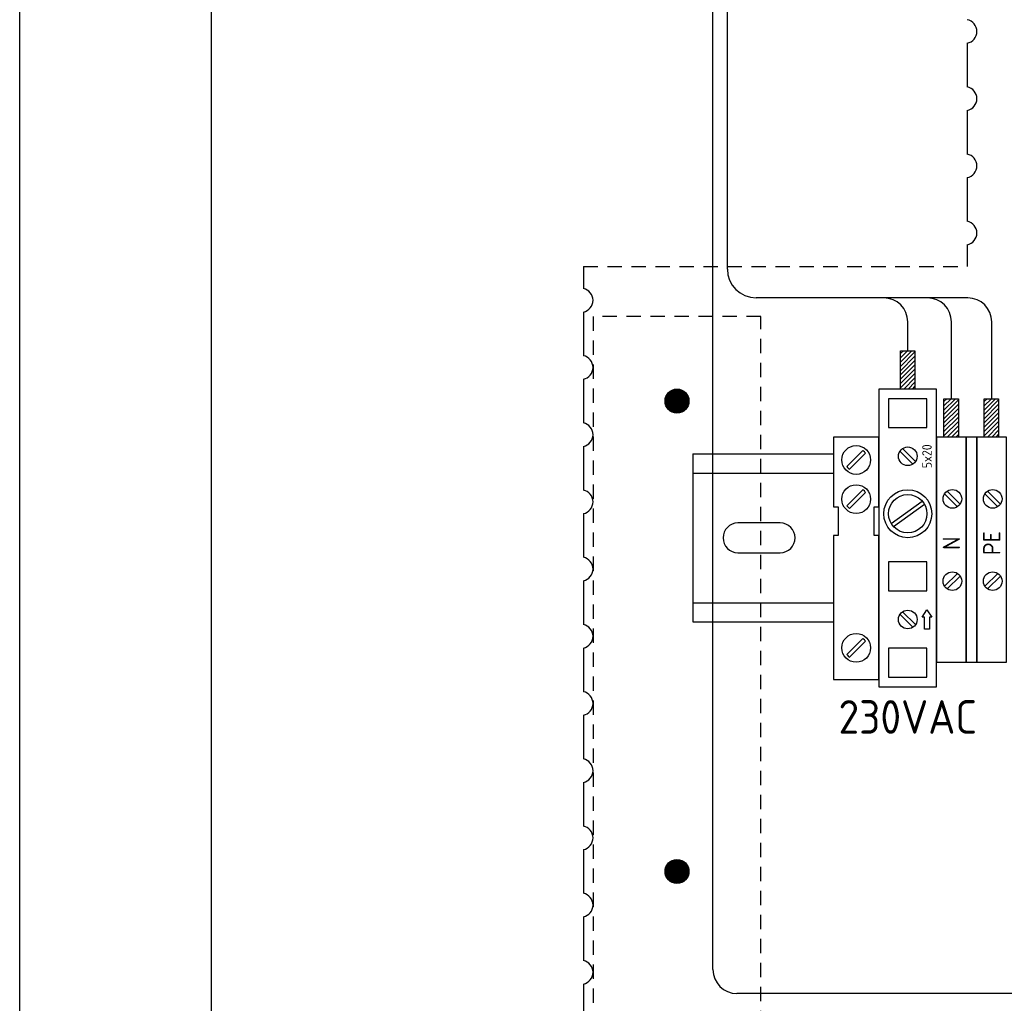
# Model space of a CAD drawing. Extents: x 0 to 420, y 0 to 297.
# Tile 2 of 12: x 0 to 103, y 114 to 216. Entities that reach past the tile are written whole.
import ezdxf
from ezdxf.enums import TextEntityAlignment as Align

# ---------------------------------------------------------------- set-up
doc = ezdxf.new("R2010")
doc.units = 0
doc.linetypes.add('STREEP', pattern=[2.5, 1.5, -1])
doc.layers.get('0').update_dxf_attribs({"linetype": 'CONTINUOUS'})
for name, color, linetype in [('L018', 7, 'CONTINUOUS'), ('L025', 4, 'CONTINUOUS'), ('L035', 2, 'CONTINUOUS'), ('L070', 1, 'CONTINUOUS'), ('T018', 7, 'CONTINUOUS'), ('T025', 4, 'CONTINUOUS'), ('T035', 2, 'CONTINUOUS'), ('T050', 6, 'CONTINUOUS')]:
    doc.layers.add(name, color=color, linetype=linetype)
doc.styles.add('ISO', font='ISO.SHX')
doc.styles.get("Standard").update_dxf_attribs({"font": 'SIMPLEX'})

# ---------------------------------------------------------------- blocks, each defined once
blk = doc.blocks.new('RWS-A3')
at = {"layer": 'L025'}
blk.add_line((0, 0), (0, 297), dxfattribs=at)
at = {"layer": 'L070'}
blk.add_line((20, 10), (20, 287), dxfattribs=at)
at = {"layer": 'T025', "style": 'ISO'}
for tag, p in [('SCHAAL', (363, 51)), ('DAT', (395, 46)), ('GEC', (363, 41)), ('DAT', (395, 41)), ('GEZ', (363, 36)), ('DAT', (395, 36))]:
    blk.add_attdef(tag, p, '', height=2.5, dxfattribs=at)
for tag, p in [('A', (375, 32.5)), ('B', (385, 32.5)), ('C', (395, 32.5)), ('D', (405, 32.5)), ('A', (375, 27.5)), ('B', (385, 27.5)), ('C', (395, 27.5)), ('D', (405, 27.5)), ('1', (360, 22.5)), ('1', (400, 22.5))]:
    blk.add_attdef(tag, text='', height=2.5, dxfattribs=at).set_placement(p, align=Align.MIDDLE)
blk.add_attdef('*', (414, 26), '', height=2.5, rotation=90, dxfattribs=at)
blk.add_attdef('100', text='', height=2.5, dxfattribs=at).set_placement((386.5, 21), align=Align.RIGHT)
at = {"layer": 'T035', "style": 'ISO'}
for p in [(235, 37.5), (235, 30)]:
    blk.add_attdef('*', p, '', height=3.5, dxfattribs=at)
at = {"layer": 'T035'}
blk.add_attdef('*', (358.5, 12.5), '', height=3.5, dxfattribs=at)
at = {"layer": 'T050', "style": 'ISO'}
for tag, p in [('*', (235, 45)), ('95.001', (367.5, 12.5)), ('00004', (391, 12.5))]:
    blk.add_attdef(tag, p, '', height=5, dxfattribs=at)

msp = doc.modelspace()

# ---------------------------------------------------------------- hatches: boundary and pattern name
at = {"layer": 'L025'}
h = msp.add_hatch(dxfattribs=at)
h.set_pattern_fill('ANSI31', color=256, scale=0.1, style=0)
h.set_pattern_definition([(45, (-27.6, 24.09455), (-0.2245064, 0.2245064), [])])
h.paths.add_polyline_path([(91.8, 177.5), (93.3, 177.5), (93.3, 181.5), (91.8, 181.5)])
h = msp.add_hatch(dxfattribs=at)
h.set_pattern_fill('ANSI31', color=256, scale=0.1, style=0)
h.set_pattern_definition([(45, (-23.0785, 19.09455), (-0.2245064, 0.2245064), [])])
h.paths.add_polyline_path([(96.3215, 172.5), (97.8215, 172.5), (97.8215, 176.5), (96.3215, 176.5)])
h = msp.add_hatch(dxfattribs=at)
h.set_pattern_fill('ANSI31', color=256, scale=0.1, style=0)
h.set_pattern_definition([(45, (-18.8785, 19.09455), (-0.2245064, 0.2245064), [])])
h.paths.add_polyline_path([(100.5215, 172.5), (102.0215, 172.5), (102.0215, 176.5), (100.5215, 176.5)])

# ---------------------------------------------------------------- linework, layer by layer
at = {"layer": 'L018', "const_width": 1.25}
for points in [[(69.125, 176.25, -1), (67.875, 176.25, -1)], [(69.125, 127.25, -1), (67.875, 127.25, -1)]]:
    msp.add_lwpolyline(points, format="xyb", close=True, dxfattribs=at)
at = {"layer": 'L018'}
for centre in [(68.5, 176.25), (68.5, 127.25)]:
    msp.add_circle(centre, 1.25, dxfattribs=at)
at = {"layer": 'L025'}
for p, q in [((94.55, 176.5), (90.55, 176.5)), ((90.55, 176.5), (90.55, 173.5)), ((94.55, 173.5), (94.55, 176.5)), ((90.55, 173.5), (94.55, 173.5)), ((88.15, 171.25), (88.15, 171.25)), ((91.7393, 171.0359), (93.0859, 169.6893)), ((92.0141, 171.3107), (93.3607, 169.9641)), ((94.15, 171.25), (94.15, 171.25)), ((96.3874, 166.5953), (97.734, 165.2487)), ((96.6622, 166.8702), (98.0088, 165.5236)), ((100.5874, 166.5953), (101.934, 165.2487)), ((100.8622, 166.8702), (102.2088, 165.5236)), ((90.8283, 163.4963), (94.05, 165.837)), ((91.0653, 163.1741), (94.2832, 165.512)), ((94.55, 159.5), (90.55, 159.5)), ((90.55, 159.5), (90.55, 156.5)), ((94.55, 156.5), (94.55, 159.5)), ((96.3874, 156.9526), (97.734, 158.2992)), ((96.6622, 156.6778), (98.0088, 158.0244)), ((100.5874, 156.9526), (101.934, 158.2992)), ((100.8622, 156.6778), (102.2088, 158.0244)), ((90.55, 156.5), (94.55, 156.5)), ((91.7393, 154.0359), (93.0859, 152.6893)), ((92.0141, 154.3107), (93.3607, 152.9641)), ((94.05, 153.75), (94.55, 154.5)), ((94.55, 154.5), (95.05, 153.75)), ((94.3, 153.75), (94.05, 153.75)), ((94.3, 152.5), (94.3, 153.75)), ((95.05, 153.75), (94.8, 153.75)), ((94.8, 153.75), (94.8, 152.5)), ((94.8, 152.5), (94.3, 152.5)), ((90.55, 150.5), (90.55, 147.5)), ((94.55, 150.5), (90.55, 150.5)), ((94.55, 147.5), (94.55, 150.5)), ((90.55, 147.5), (94.55, 147.5))]:
    msp.add_line(p, q, dxfattribs=at)
at = {"layer": 'L025', "linetype": 'STREEP'}
msp.add_lwpolyline([(77.2468, 185.069), (59.7468, 185.069), (59.7468, 111.25), (77.2468, 111.25)], close=True, dxfattribs=at)
at = {"layer": 'L025'}
for points in [[(88.1531, 170.8133, 0.08392022), (87.8702, 171.0961), (86.1969, 169.4228, 0.08392022), (86.4798, 169.14)], [(87.8702, 167.0158), (86.1969, 165.3424, 0.08392022), (86.4798, 165.0596), (88.1531, 166.7329, 0.08392022)], [(87.8702, 151.5182), (86.1969, 149.8449, 0.08392022), (86.4798, 149.562), (88.1531, 151.2354, 0.08392022)]]:
    msp.add_lwpolyline(points, format="xyb", close=True, dxfattribs=at)
for centre, radius in [((87.175, 170.1181), 1.5), ((92.55, 170.5), 0.9718), ((87.175, 166.0377), 1.5), ((92.55, 164.5141), 2.5), ((92.55, 164.5141), 2), ((97.1981, 166.0594), 0.9718), ((101.3981, 166.0594), 0.9718), ((97.1981, 157.4885), 0.9718), ((101.3981, 157.4885), 0.9718), ((92.55, 153.5), 0.9718), ((87.175, 150.5401), 1.5)]:
    msp.add_circle(centre, radius, dxfattribs=at)
at = {"layer": 'L035'}
for p, q in [((98.75, 213.5253), (98.75, 208.9747)), ((98.75, 206.5253), (98.75, 201.9747)), ((98.75, 199.5253), (98.75, 194.9747)), ((98.75, 192.5253), (98.75, 190.25)), ((58.75, 190.25), (58.75, 187.9747)), ((58.75, 185.5253), (58.75, 180.9747)), ((92.55, 181.5), (92.55, 184.5)), ((97.1, 176.5), (97.1, 184.5)), ((101.3, 176.5), (101.3, 184.5)), ((58.75, 178.5253), (58.75, 173.9747)), ((89.55, 177.5), (89.55, 146.5)), ((95.55, 177.5), (89.55, 177.5)), ((95.55, 146.5), (95.55, 177.5)), ((58.75, 171.5253), (58.75, 166.9747)), ((70.15, 170.75), (84.8, 170.75)), ((70.15, 170.75), (70.15, 153.25)), ((70.15, 168.75), (84.8, 168.75)), ((58.75, 164.5253), (58.75, 159.9747)), ((58.75, 157.5253), (58.75, 152.9747)), ((70.15, 155.25), (84.8, 155.25)), ((70.15, 153.25), (84.2, 153.25)), ((70.15, 153.25), (84.8, 153.25)), ((58.75, 150.5253), (58.75, 145.9747)), ((89.55, 146.5), (95.55, 146.5)), ((58.75, 143.5253), (58.75, 138.9747)), ((58.75, 136.5253), (58.75, 131.9747)), ((58.75, 129.5253), (58.75, 124.9747)), ((58.75, 122.5253), (58.75, 117.9747)), ((58.75, 115.5253), (58.75, 112.5))]:
    msp.add_line(p, q, dxfattribs=at)
at = {"layer": 'L035', "linetype": 'STREEP'}
msp.add_line((58.75, 190.25), (98.75, 190.25), dxfattribs=at)
at = {"layer": 'L035'}
for points in [[(91.8, 177.5), (91.8, 181.5), (93.3, 181.5), (93.3, 177.5)], [(96.3215, 172.5), (96.3215, 176.5), (97.8215, 176.5), (97.8215, 172.5)], [(100.5215, 172.5), (100.5215, 176.5), (102.0215, 176.5), (102.0215, 172.5)], [(84.8, 153.25), (84.8, 147.25), (89.55, 147.25), (89.55, 162.25), (89.05, 162.25), (89.05, 165.25), (89.55, 165.25), (89.55, 172.5), (84.8, 172.5), (84.8, 165.25), (85.3, 165.25), (85.3, 162.25), (84.8, 162.25), (84.8, 147.25)]]:
    msp.add_lwpolyline(points, dxfattribs=at)
for points in [[(95.55, 172.5), (95.55, 149.05), (98.65, 149.05), (98.65, 172.5)], [(99.75, 149.05), (99.75, 172.5), (98.65, 172.5), (98.65, 149.05)], [(99.75, 172.5), (99.75, 149.05), (102.85, 149.05), (102.85, 172.5)]]:
    msp.add_lwpolyline(points, close=True, dxfattribs=at)
msp.add_lwpolyline([(74.85, 163.55, 0.41421356), (73.3, 162, 0.41421356), (74.85, 160.45), (79.25, 160.45, 0.41421356), (80.8, 162, 0.41421356), (79.25, 163.55)], format="xyb", close=True, dxfattribs=at)
for centre, radius, start, end in [((98.5, 214.75), 1.25, 281.536959, 78.463041), ((98.5, 207.75), 1.25, 281.536959, 78.463041), ((98.5, 200.75), 1.25, 281.536959, 78.463041), ((98.5, 193.75), 1.25, 281.536959, 78.463041), ((58.5, 186.75), 1.25, 281.536959, 78.463041), ((90.05, 184.5), 2.5, 0, 90), ((94.6, 184.5), 2.5, 0, 90), ((98.8, 184.5), 2.5, 0, 90), ((58.5, 179.75), 1.25, 281.536959, 78.463041), ((58.5, 172.75), 1.25, 281.536959, 78.463041), ((58.5, 165.75), 1.25, 281.536959, 78.463041), ((58.5, 158.75), 1.25, 281.536959, 78.463041), ((58.5, 151.75), 1.25, 281.536959, 78.463041), ((58.5, 144.75), 1.25, 281.536959, 78.463041), ((58.5, 137.75), 1.25, 281.536959, 78.463041), ((58.5, 130.75), 1.25, 281.536959, 78.463041), ((58.5, 123.75), 1.25, 281.536959, 78.463041), ((58.5, 116.75), 1.25, 281.536959, 78.463041)]:
    msp.add_arc(centre, radius, start, end, dxfattribs=at)
at = {"layer": 'L070'}
for p, q in [((72.2477, 117.039), (72.2477, 260.8696)), ((73.7477, 190), (73.7477, 260.8696)), ((98.8, 187), (76.7477, 187)), ((134.1973, 114.539), (74.7477, 114.539))]:
    msp.add_line(p, q, dxfattribs=at)
for centre, radius in [((76.7477, 190), 3), ((74.7477, 117.039), 2.5)]:
    msp.add_arc(centre, radius, 180, 270, dxfattribs=at)

# ---------------------------------------------------------------- block references
msp.add_blockref('RWS-A3', (0, 0))

# ---------------------------------------------------------------- texts
at = {"layer": 'L025', "style": 'ISO'}
msp.add_text('5x20', height=1, rotation=90, dxfattribs=at).set_placement((94.55, 170.5), align=Align.MIDDLE_CENTER)
at = {"layer": 'T018', "style": 'ISO'}
for s, p in [('PE', (101.2999, 161.4454)), ('N', (97.0999, 161.4454))]:
    msp.add_text(s, height=1.8, rotation=90, dxfattribs=at).set_placement(p, align=Align.MIDDLE_CENTER)
at = {"layer": 'T035', "style": 'ISO'}
msp.add_text('230VAC', height=3.5, dxfattribs=at).set_placement((92.55, 143.35), align=Align.MIDDLE)

doc.saveas('drawing.dxf')
